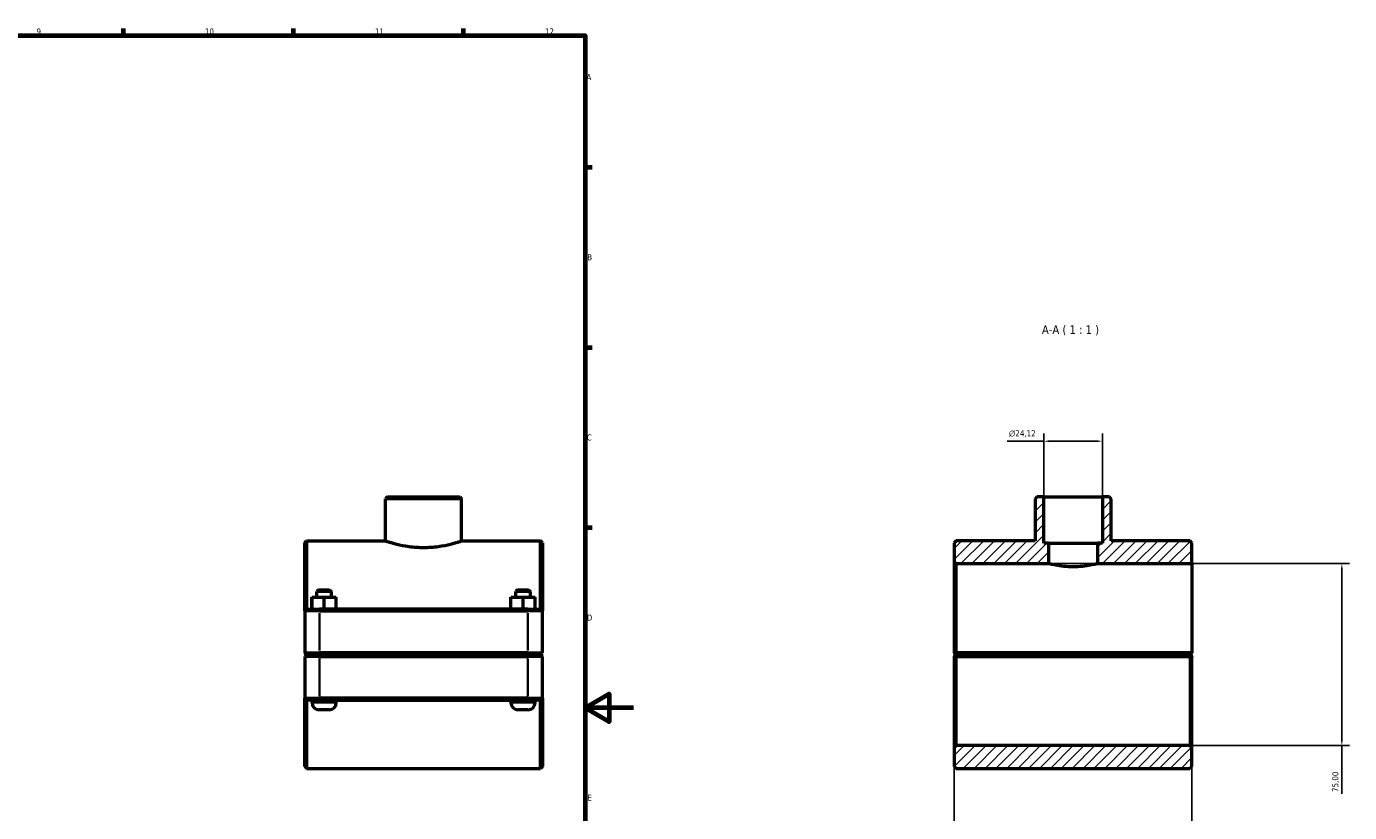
# Model space of a CAD drawing. Header units: millimetres. Extents: x 0 to 1136, y -16 to 1083.
# Tile 6 of 6: x 591 to 1136, y 254 to 578. Entities that reach past the tile are written whole.
import ezdxf

# ---------------------------------------------------------------- set-up
doc = ezdxf.new("R2010")
doc.units = ezdxf.units.MM
for name, color, linetype, lineweight in [('Border (ISO)', 7, 'Continuous', 70), ('Dimension (ISO)', 7, 'Continuous', 25), ('Hatch (ISO)', 7, 'Continuous', 18), ('Symbol (ISO)', 7, 'Continuous', 25), ('Visible (ISO)', 7, 'Continuous', 50), ('Visible Narrow (ISO)', 7, 'Continuous', 35)]:
    doc.layers.add(name, color=color, linetype=linetype, lineweight=lineweight)
doc.styles.add('Label Text (ISO)', font='tahoma.ttf')
doc.styles.add('Note Text (ISO)', font='tahoma.ttf')
doc.dimstyles.new('Default (ISO)', dxfattribs={"dimtxt": 2.5, "dimasz": 2.5, "dimexe": 3.175, "dimexo": 0, "dimgap": 0.762, "dimtad": 1, "dimrnd": 1e-08, "dimzin": 0, "dimtxsty": 'Note Text (ISO)', "dimcen": 0.09, "dimdle": 10, "dimclrd": 256, "dimclre": 256, "dimclrt": 232, "dimazin": 0, "dimtfac": 1.40208, "dimtmove": 0, "dimatfit": 3, "dimfxl": 1, "dimtolj": 1, "dimtzin": 0, "dimlwd": -1, "dimlwe": -1, "dimarcsym": 0})

# ---------------------------------------------------------------- blocks, each defined once
blk = doc.blocks.new('Borders Default Border')
at = {"layer": 'Border (ISO)'}
for p, q in [((630.75, 574), (630.75, 576.9)), ((700.83, 574), (700.83, 576.9)), ((770.92, 574), (770.92, 576.9)), ((821, 519.75), (823.9, 519.75)), ((821, 445.5), (823.9, 445.5)), ((821, 371.25), (823.9, 371.25))]:
    blk.add_line(p, q, dxfattribs=at)
at = {"layer": 'Border (ISO)', "flags": 128}
for points in [[(20, 20), (20, 574), (821, 574), (821, 20), (20, 20)], [(841, 297), (821, 297), (831, 302.77), (831, 291.23), (821, 297)]]:
    blk.add_lwpolyline(points, dxfattribs=at)
at = {"layer": 'Border (ISO)', "color": 232, "true_color": 0xca0064, "char_height": 2.5, "attachment_point": 7, "style": 'Note Text (ISO)'}
for s, insert in [('9', (594.88, 574.35)), ('10', (664.29, 574.35)), ('11', (734.37, 574.4)), ('12', (804.46, 574.4)), ('A', (821.59, 555.62)), ('B', (821.89, 481.37)), ('C', (821.73, 407.08)), ('D', (821.73, 332.88)), ('E', (821.94, 258.63))]:
    blk.add_mtext(s, dxfattribs=dict(at, insert=insert))
blk = doc.blocks.new('*D7')
at = {"layer": 'Defpoints', "color": 0, "transparency": 16777216}
for p in [(1010.17, 406.83), (1010.17, 383.86), (1034.29, 383.86)]:
    blk.add_point(p, dxfattribs=at)
at = {"layer": 'Dimension (ISO)', "transparency": 16777216}
for p, q in [((1010.17, 383.86), (1010.17, 410)), ((1034.29, 383.86), (1034.29, 410)), ((1010.17, 406.83), (995.05, 406.83)), ((1031.79, 406.83), (1012.67, 406.83))]:
    blk.add_line(p, q, dxfattribs=at)
for points in [[(1012.67, 407.24), (1012.67, 406.41), (1010.17, 406.83)], [(1031.79, 407.24), (1031.79, 406.41), (1034.29, 406.83)]]:
    blk.add_solid(points, dxfattribs=at)
at = {"layer": 'Dimension (ISO)', "color": 232, "true_color": 0xca0064, "transparency": 16777216, "insert": (995.81, 411.35), "char_height": 2.5, "attachment_point": 1, "style": 'Note Text (ISO)'}
blk.add_mtext('\\A1;\\fAIGDT|b0|i0;\\H2.5000;\\ln\\fTahoma|b0|i0;\\H2.5000;24,12', dxfattribs=at)
blk = doc.blocks.new('*D8')
at = {"layer": 'Defpoints', "color": 0, "transparency": 16777216}
for p in [(973.23, 319.66), (1071.23, 319.66), (973.23, 155.92)]:
    blk.add_point(p, dxfattribs=at)
at = {"layer": 'Dimension (ISO)', "transparency": 16777216}
for p, q in [((973.23, 319.66), (973.23, 152.75)), ((1071.23, 319.66), (1071.23, 152.75)), ((1068.73, 155.92), (975.73, 155.92))]:
    blk.add_line(p, q, dxfattribs=at)
for points in [[(975.73, 156.34), (975.73, 155.51), (973.23, 155.92)], [(1068.73, 156.34), (1068.73, 155.51), (1071.23, 155.92)]]:
    blk.add_solid(points, dxfattribs=at)
at = {"layer": 'Dimension (ISO)', "color": 232, "true_color": 0xca0064, "transparency": 16777216, "insert": (990.08, 159.87), "char_height": 2.5, "attachment_point": 1, "style": 'Note Text (ISO)'}
blk.add_mtext('\\A1;98,00', dxfattribs=at)
blk = doc.blocks.new('*D9')
at = {"layer": 'Defpoints', "color": 0, "transparency": 16777216}
for p in [(1012.23, 356.36), (1070.48, 281.36), (1133.01, 281.36)]:
    blk.add_point(p, dxfattribs=at)
at = {"layer": 'Dimension (ISO)', "transparency": 16777216}
for p, q in [((1012.23, 356.36), (1136.18, 356.36)), ((1133.01, 353.86), (1133.01, 283.86)), ((1070.48, 281.36), (1136.18, 281.36)), ((1133.01, 281.36), (1133.01, 261.48))]:
    blk.add_line(p, q, dxfattribs=at)
for points in [[(1132.59, 353.86), (1133.42, 353.86), (1133.01, 356.36)], [(1132.59, 283.86), (1133.42, 283.86), (1133.01, 281.36)]]:
    blk.add_solid(points, dxfattribs=at)
at = {"layer": 'Dimension (ISO)', "color": 232, "true_color": 0xca0064, "transparency": 16777216, "insert": (1129.07, 262.24), "char_height": 2.5, "attachment_point": 1, "rotation": 90, "style": 'Note Text (ISO)'}
blk.add_mtext('\\A1;75,00', dxfattribs=at)

msp = doc.modelspace()

# ---------------------------------------------------------------- hatches: boundary and pattern name
at = {"layer": 'Hatch (ISO)'}
h = msp.add_hatch(dxfattribs=at)
h.set_pattern_fill('ANSI31', color=256, scale=25.4, style=0)
h.set_pattern_definition([(45, (0, 0), (-2.245064, 2.245064), [])])
h.paths.add_polyline_path([(1071.2303, 272.7399), (1071.2303, 280.6149), (1070.4803, 281.3649), (973.9803, 281.3649), (973.2303, 280.6149), (973.2303, 272.7399), (973.9803, 271.9899), (1070.4803, 271.9899)])
h.paths.add_polyline_path([(1007.3042, 383.8649), (1006.5542, 383.1149), (1006.5542, 365.7399), (973.9803, 365.7399), (973.2303, 364.9899), (973.2303, 357.1149), (973.9803, 356.3649), (1012.2303, 356.3649), (1012.2303, 364.8649), (1010.1718, 364.8649), (1010.1718, 383.8649)])
h.paths.add_polyline_path([(1037.9063, 383.1149), (1037.1563, 383.8649), (1034.2888, 383.8649), (1034.2888, 364.8649), (1032.2303, 364.8649), (1032.2303, 356.3649), (1071.2303, 356.3649), (1071.2303, 364.9899), (1070.4803, 365.7399), (1037.9063, 365.7399)])

# ---------------------------------------------------------------- linework, layer by layer
at = {"layer": 'Visible (ISO)'}
for p, q in [((739.5377, 383.8649), (738.7877, 383.1149)), ((738.7877, 365.7399), (738.7877, 383.1149)), ((770.1398, 383.1149), (738.7877, 383.1149)), ((739.5377, 383.8649), (769.3898, 383.8649)), ((769.3898, 383.8649), (770.1398, 383.1149)), ((770.1398, 365.7399), (770.1398, 383.1149)), ((1007.3042, 383.8649), (1006.5542, 383.1149)), ((1006.5542, 383.1149), (1006.5542, 365.7399)), ((1010.1718, 383.8649), (1007.3042, 383.8649)), ((1010.1718, 364.8649), (1010.1718, 383.8649)), ((1010.1718, 383.8649), (1034.2888, 383.8649)), ((1037.1563, 383.8649), (1034.2888, 383.8649)), ((1034.2888, 383.8649), (1034.2888, 364.8649)), ((1037.9063, 383.1149), (1037.1563, 383.8649)), ((1037.9063, 365.7399), (1037.9063, 383.1149)), ((705.4637, 364.9899), (706.2137, 365.7399)), ((706.2137, 365.7399), (706.2137, 337.6149)), ((706.2137, 365.7399), (738.7877, 365.7399)), ((770.1398, 365.7399), (802.7137, 365.7399)), ((802.7137, 337.6149), (802.7137, 365.7399)), ((803.4637, 364.9899), (802.7137, 365.7399)), ((973.9803, 365.7399), (973.2303, 364.9899)), ((1006.5542, 365.7399), (973.9803, 365.7399)), ((1070.4803, 365.7399), (1037.9063, 365.7399)), ((1071.2303, 364.9899), (1070.4803, 365.7399)), ((705.4637, 336.8649), (705.4637, 364.9899)), ((803.4637, 364.9899), (803.4637, 336.8649)), ((973.2303, 364.9899), (973.2303, 357.1149)), ((1012.2303, 364.8649), (1010.1718, 364.8649)), ((1012.2303, 356.3649), (1012.2303, 364.8649)), ((1012.2303, 364.8649), (1032.2303, 364.8649)), ((1034.2888, 364.8649), (1032.2303, 364.8649)), ((1032.2303, 364.8649), (1032.2303, 356.3649)), ((1071.2303, 356.3649), (1071.2303, 364.9899)), ((973.2303, 357.1149), (973.9803, 356.3649)), ((973.2303, 357.1149), (973.2303, 319.6649)), ((973.9803, 356.3649), (1012.2303, 356.3649)), ((973.9803, 319.6648), (973.9803, 356.3649)), ((1032.2303, 356.3649), (1071.2303, 356.3649)), ((1071.2303, 356.3649), (1071.2303, 319.6649)), ((711.2137, 345.6149), (710.4637, 344.8649)), ((716.4637, 344.8649), (710.4637, 344.8649)), ((710.4637, 342.6149), (710.4637, 344.8649)), ((711.2137, 345.6149), (715.7137, 345.6149)), ((715.7137, 345.6149), (716.4637, 344.8649)), ((716.4637, 342.6149), (716.4637, 344.8649)), ((793.2137, 345.6149), (792.4637, 344.8649)), ((798.4637, 344.8649), (792.4637, 344.8649)), ((792.4637, 342.6149), (792.4637, 344.8649)), ((793.2137, 345.6149), (797.7137, 345.6149)), ((797.7137, 345.6149), (798.4637, 344.8649)), ((798.4637, 342.6149), (798.4637, 344.8649)), ((708.4484, 342.6149), (708.4793, 342.6149)), ((708.4484, 337.6149), (708.4484, 342.6149)), ((708.4793, 342.6149), (713.4947, 342.6149)), ((708.4793, 337.6149), (708.4793, 342.6149)), ((713.4947, 342.6149), (718.4791, 342.6149)), ((713.4947, 337.6149), (713.4947, 342.6149)), ((718.4791, 337.6149), (718.4791, 342.6149)), ((790.4484, 342.6149), (790.4793, 342.6149)), ((790.4484, 337.6149), (790.4484, 342.6149)), ((790.4793, 342.6149), (795.4947, 342.6149)), ((790.4793, 337.6149), (790.4793, 342.6149)), ((795.4947, 342.6149), (800.4791, 342.6149)), ((795.4947, 337.6149), (795.4947, 342.6149)), ((800.4791, 337.6149), (800.4791, 342.6149)), ((706.2137, 337.6149), (705.4637, 336.8649)), ((711.5637, 336.8649), (705.4637, 336.8649)), ((705.4637, 336.8649), (705.4637, 319.6649)), ((706.2137, 337.6149), (711.5637, 337.6149)), ((797.3637, 337.6149), (711.5637, 337.6149)), ((711.5637, 336.8649), (797.3637, 336.8649)), ((797.3637, 337.6149), (802.7137, 337.6149)), ((803.4637, 336.8649), (797.3637, 336.8649)), ((802.7137, 337.6149), (803.4637, 336.8649)), ((803.4637, 319.6649), (803.4637, 336.8649)), ((706.2137, 318.9149), (705.4637, 319.6649)), ((705.4637, 319.6649), (711.5637, 319.6649)), ((706.2137, 318.8149), (705.4637, 318.0649)), ((711.5637, 318.0649), (705.4637, 318.0649)), ((705.4637, 318.0649), (705.4637, 300.8649)), ((711.5637, 318.9149), (706.2137, 318.9149)), ((706.2137, 318.8149), (711.5637, 318.8149)), ((708.4637, 318.8149), (708.4637, 318.9149)), ((797.3637, 319.6649), (711.5637, 319.6649)), ((711.5637, 318.9149), (797.3637, 318.9149)), ((797.3637, 318.8149), (711.5637, 318.8149)), ((711.5637, 318.0649), (797.3637, 318.0649)), ((718.4637, 318.8149), (718.4637, 318.9149)), ((790.4637, 318.8149), (790.4637, 318.9149)), ((797.3637, 319.6649), (803.4637, 319.6649)), ((802.7137, 318.9149), (797.3637, 318.9149)), ((797.3637, 318.8149), (802.7137, 318.8149)), ((803.4637, 318.0649), (797.3637, 318.0649)), ((800.4637, 318.8149), (800.4637, 318.9149)), ((802.7137, 318.9149), (803.4637, 319.6649)), ((802.7137, 318.8149), (803.4637, 318.0649)), ((803.4637, 300.8649), (803.4637, 318.0649)), ((973.2303, 318.0649), (973.2303, 280.6149)), ((973.9803, 318.9149), (973.6063, 319.2889)), ((973.6063, 318.4408), (973.9803, 318.8149)), ((1071.2302, 319.6648), (973.9803, 319.6648)), ((973.9803, 318.9149), (1070.4803, 318.9149)), ((1070.4803, 318.8149), (973.9803, 318.8149)), ((973.9803, 281.3649), (973.9803, 318.0649)), ((973.9803, 318.0649), (1070.4803, 318.0649)), ((976.2303, 318.9149), (976.2303, 318.8149)), ((986.2303, 318.9149), (986.2303, 318.8149)), ((1058.2303, 318.9149), (1058.2303, 318.8149)), ((1068.2303, 318.9149), (1068.2303, 318.8149)), ((1071.2302, 319.6648), (1070.4803, 318.9149)), ((1070.4803, 318.8149), (1070.8543, 318.4408)), ((1070.4803, 318.0649), (1070.4803, 281.3649)), ((1071.2303, 319.6649), (1071.2302, 319.6648)), ((1071.2303, 280.6149), (1071.2303, 318.0649)), ((705.4637, 272.7399), (705.4637, 300.8649)), ((705.4637, 300.8649), (711.5637, 300.8649)), ((706.2137, 300.1149), (705.4637, 300.8649)), ((706.2137, 300.1149), (706.2137, 271.9899)), ((711.5637, 300.1149), (706.2137, 300.1149)), ((708.4637, 299.1149), (708.4637, 300.1149)), ((797.3637, 300.8649), (711.5637, 300.8649)), ((711.5637, 300.1149), (797.3637, 300.1149)), ((718.4637, 299.1149), (718.4637, 300.1149)), ((790.4637, 299.1149), (790.4637, 300.1149)), ((797.3637, 300.8649), (803.4637, 300.8649)), ((802.7137, 300.1149), (797.3637, 300.1149)), ((800.4637, 299.1149), (800.4637, 300.1149)), ((802.7137, 300.1149), (803.4637, 300.8649)), ((802.7137, 271.9899), (802.7137, 300.1149)), ((803.4637, 300.8649), (803.4637, 272.7399)), ((715.4637, 296.1149), (711.4637, 296.1149)), ((797.4637, 296.1149), (793.4637, 296.1149)), ((973.9803, 281.3649), (973.2303, 280.6149)), ((973.2303, 280.6149), (973.2303, 272.7399)), ((1070.4803, 281.3649), (973.9803, 281.3649)), ((1071.2303, 280.6149), (1070.4803, 281.3649)), ((1071.2303, 272.7399), (1071.2303, 280.6149)), ((705.4637, 272.7399), (706.2137, 271.9899)), ((803.4637, 272.7399), (802.7137, 271.9899)), ((973.2303, 272.7399), (973.9803, 271.9899)), ((1070.4803, 271.9899), (1071.2303, 272.7399)), ((706.2137, 271.9899), (802.7137, 271.9899)), ((973.9803, 271.9899), (1070.4803, 271.9899))]:
    msp.add_line(p, q, dxfattribs=at)
for centre, start, end in [((711.4637, 299.1149), 180, 270), ((715.4637, 299.1149), 270, 0), ((793.4637, 299.1149), 180, 270), ((797.4637, 299.1149), 270, 0)]:
    msp.add_arc(centre, 3, start, end, dxfattribs=at)
for points, knots in [([(738.7877, 365.7399), (738.7877, 365.7399), (738.8834, 365.7076), (739.2839, 365.5759), (739.5886, 365.4766), (740.3909, 365.2268), (740.8892, 365.0763), (742.0375, 364.7521), (742.6876, 364.5787), (744.7627, 364.0737), (746.515, 363.7097), (749.4078, 363.3191), (750.4155, 363.2145), (752.4471, 363.0754), (753.471, 363.041), (754.4637, 363.041)], [7.14587111, 7.14587111, 7.14587111, 7.14587111, 7.44354571, 7.44354571, 7.74122032, 7.74122032, 8.03889493, 8.03889493, 8.33656954, 8.33656954, 8.93219884, 8.93219884, 9.23001349, 9.23001349, 9.52782814, 9.52782814, 9.52782814, 9.52782814]), ([(754.4637, 363.041), (755.4565, 363.041), (756.4804, 363.0754), (758.512, 363.2145), (759.5197, 363.3191), (762.4125, 363.7097), (764.1648, 364.0737), (766.2398, 364.5787), (766.89, 364.7521), (768.0383, 365.0763), (768.5366, 365.2268), (769.3389, 365.4766), (769.6436, 365.5759), (770.0441, 365.7076), (770.1398, 365.7399), (770.1398, 365.7399)], [0, 0, 0, 0, 0.29781465, 0.29781465, 0.5956293, 0.5956293, 1.19125861, 1.19125861, 1.48893321, 1.48893321, 1.78660782, 1.78660782, 2.08428243, 2.08428243, 2.38195704, 2.38195704, 2.38195704, 2.38195704]), ([(1022.2303, 355.007), (1020.9679, 355.007), (1019.6259, 355.08), (1017.1641, 355.3398), (1016.0437, 355.5223), (1014.2749, 355.862), (1013.5062, 356.0417), (1012.4838, 356.2948), (1012.2303, 356.3649), (1012.2303, 356.3649)], [0, 0, 0, 0, 0.37870407, 0.37870407, 0.75740814, 0.75740814, 1.13604308, 1.13604308, 1.51467803, 1.51467803, 1.51467803, 1.51467803]), ([(1032.2303, 356.3649), (1032.2303, 356.3649), (1031.9768, 356.2948), (1030.9543, 356.0417), (1030.1857, 355.862), (1028.4169, 355.5223), (1027.2965, 355.3398), (1024.8347, 355.08), (1023.4926, 355.007), (1022.2303, 355.007)], [4.54403408, 4.54403408, 4.54403408, 4.54403408, 4.92266903, 4.92266903, 5.30130397, 5.30130397, 5.68000804, 5.68000804, 6.05871211, 6.05871211, 6.05871211, 6.05871211])]:
    msp.add_open_spline(points, degree=3, knots=knots, dxfattribs=at)
for points in [[(973.6063, 319.2889), (973.4192, 319.476), (973.2303, 319.6649)], [(973.2303, 318.0649), (973.4192, 318.2538), (973.6063, 318.4408)], [(1070.8543, 318.4408), (1071.0414, 318.2538), (1071.2303, 318.0649)]]:
    msp.add_open_spline(points, degree=2, dxfattribs=at)
for points, weights in [([(973.6063, 319.2889), (973.7952, 319.4778), (973.9803, 319.6648)], [1.00580163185, 1.00874236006, 1.01164078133]), ([(973.9803, 318.0649), (973.7952, 318.2519), (973.6063, 318.4408)], [1.01164078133, 1.00874236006, 1.00580163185]), ([(1070.8543, 318.4408), (1070.6654, 318.2519), (1070.4803, 318.0649)], [1.00580163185, 1.00874236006, 1.01164078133])]:
    msp.add_rational_spline(points, weights, degree=2, dxfattribs=at)
at = {"layer": 'Visible Narrow (ISO)'}
for p, q in [((711.5637, 337.5774), (711.5637, 336.9024)), ((711.5637, 320.5249), (711.5637, 336.0049)), ((797.3637, 337.5774), (797.3637, 336.9024)), ((797.3637, 336.0049), (797.3637, 320.5249)), ((711.5637, 318.9524), (711.5637, 319.6274)), ((711.5637, 318.7774), (711.5637, 318.1024)), ((711.5637, 301.7249), (711.5637, 317.2049)), ((797.3637, 318.9524), (797.3637, 319.6274)), ((797.3637, 318.7774), (797.3637, 318.1024)), ((797.3637, 317.2049), (797.3637, 301.7249)), ((711.5637, 300.1524), (711.5637, 300.8274)), ((797.3637, 300.1524), (797.3637, 300.8274)), ((708.5253, 299.1149), (718.4022, 299.1149)), ((790.5253, 299.1149), (800.4022, 299.1149))]:
    msp.add_line(p, q, dxfattribs=at)

# ---------------------------------------------------------------- block references
msp.add_blockref('Borders Default Border', (0, 0))

# ---------------------------------------------------------------- texts
at = {"layer": 'Symbol (ISO)', "insert": (1009.3679, 450.4274), "char_height": 3.5, "attachment_point": 7, "style": 'Label Text (ISO)'}
msp.add_mtext('A-A ( 1 : 1 )', dxfattribs=at)

# ---------------------------------------------------------------- dimensions: what is measured, and where the dimension line sits
at = {"layer": 'Dimension (ISO)'}
dim = msp.add_linear_dim(base=(1010.1718, 406.8282), p1=(1034.2888, 383.8649), p2=(1010.1718, 383.8649), angle=180, text='\\fAIGDT|b0|i0;\\H2.5000;\\ln\\fTahoma|b0|i0;\\H2.5000;<>', dimstyle='Default (ISO)', override={"dimdec": 2, "dimtp": 0, "dimtm": 0, "dimtdec": 2, "dimtofl": 0, "dimatfit": 2}, dxfattribs=at)
dim.commit()
dim.dimension.update_dxf_attribs({"geometry": '*D7', "text_midpoint": (1001.3605, 406.8282), "dimtype": 160})
dim = msp.add_linear_dim(base=(1133.0061, 281.3649), p1=(1012.2303, 356.3649), p2=(1070.4803, 281.3649), angle=270, dimstyle='Default (ISO)', override={"dimdec": 2, "dimtp": 0, "dimtm": 0, "dimtdec": 2, "dimtofl": 0, "dimatfit": 2}, dxfattribs=at)
dim.commit()
dim.dimension.update_dxf_attribs({"geometry": '*D9', "text_midpoint": (1133.0061, 266.3649), "dimtype": 160})
dim = msp.add_linear_dim(base=(973.2303, 155.9248), p1=(1071.2303, 319.6649), p2=(973.2303, 319.6649), dimstyle='Default (ISO)', override={"dimdec": 2, "dimtp": 0, "dimtm": 0, "dimtdec": 2, "dimtofl": 0, "dimatfit": 1}, dxfattribs=at)
dim.commit()
dim.dimension.update_dxf_attribs({"geometry": '*D8', "text_midpoint": (994.2303, 155.9248), "dimtype": 160})

doc.saveas('drawing.dxf')
